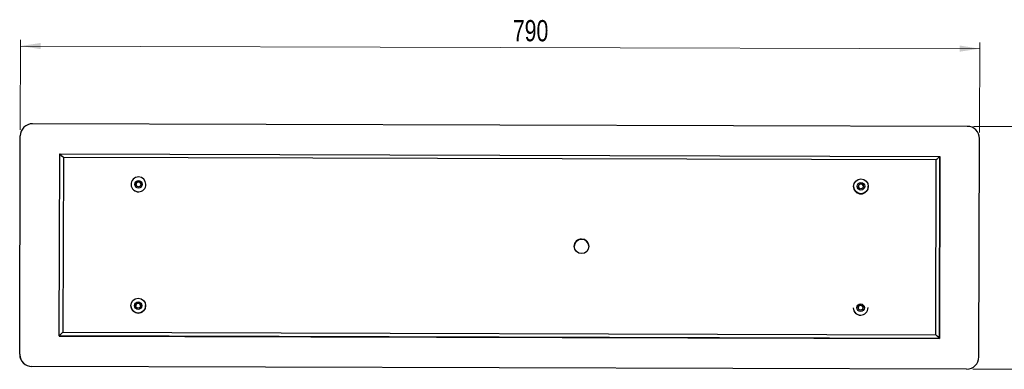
# Model space of a CAD drawing. Header units: millimetres. Extents: x 521 to 1031, y 151 to 624.
# Tile 2 of 3: x 686 to 848, y 566 to 624. Entities that reach past the tile are written whole.
import ezdxf

# ---------------------------------------------------------------- set-up
doc = ezdxf.new("R2010")
doc.units = ezdxf.units.MM
doc.styles.add('SLDTEXTSTYLE0', font='TXT', dxfattribs={"width": 0.75})
doc.dimstyles.new('SLDDIMSTYLE0', dxfattribs={"dimtxt": 3.5, "dimasz": 3.302, "dimexe": 0, "dimexo": 0.0625, "dimgap": 0.875, "dimtad": 1, "dimdec": 0, "dimlfac": 5, "dimrnd": 1e-09, "dimzin": 12, "dimdsep": 46, "dimtxsty": 'SLDTEXTSTYLE0', "dimsah": 1, "dimcen": 0.09, "dimadec": 0, "dimazin": 3, "dimtfac": 1, "dimtdec": 0, "dimtofl": 0, "dimtmove": 0, "dimatfit": 3, "dimfxl": 0, "dimfrac": 2, "dimtolj": 1, "dimtzin": 12, "dimarcsym": 0})

# ---------------------------------------------------------------- blocks, each defined once
blk = doc.blocks.new('_D_1')
at = {"color": 7, "linetype": 'Continuous', "lineweight": 0}
for p, q in [((843.14, 606.24), (857.82, 606.2)), ((856.82, 606.2), (856.71, 566.2)), ((843.03, 566.24), (857.71, 566.2))]:
    blk.add_line(p, q, dxfattribs=at)
at = {"color": 7, "linetype": 'Continuous', "lineweight": 18}
for points in [[(856.82, 606.2), (856.3, 602.9), (857.32, 602.9)], [(856.71, 566.2), (857.23, 569.5), (856.21, 569.51)]]:
    blk.add_solid(points, dxfattribs=at)
at = {"color": 7, "linetype": 'Continuous', "lineweight": 18, "insert": (852.24, 581.53), "char_height": 3.5, "attachment_point": 1, "rotation": 89.8412, "style": 'SLDTEXTSTYLE0'}
blk.add_mtext('200', dxfattribs=at)
blk = doc.blocks.new('_D_2')
at = {"color": 7, "linetype": 'Continuous', "lineweight": 0}
for p, q in [((686.14, 605.67), (686.18, 620.48)), ((844.14, 605.24), (844.18, 620.04)), ((844.18, 619.04), (686.18, 619.48))]:
    blk.add_line(p, q, dxfattribs=at)
at = {"color": 7, "linetype": 'Continuous', "lineweight": 18}
for points in [[(686.18, 619.48), (689.48, 618.97), (689.48, 619.98)], [(844.18, 619.04), (840.88, 619.56), (840.88, 618.55)]]:
    blk.add_solid(points, dxfattribs=at)
at = {"color": 7, "linetype": 'Continuous', "lineweight": 18, "insert": (767.27, 623.77), "char_height": 3.5, "attachment_point": 1, "rotation": 359.841, "style": 'SLDTEXTSTYLE0'}
blk.add_mtext('790', dxfattribs=at)

msp = doc.modelspace()

# ---------------------------------------------------------------- linework, layer by layer
at = {"color": 7, "linetype": 'Continuous', "lineweight": 25}
for p, q in [((842.14, 606.24), (688.14, 606.67)), ((686.04, 568.68), (686.14, 604.67)), ((844.04, 568.24), (844.14, 604.24)), ((844.04, 568.24), (844.14, 604.23)), ((844.14, 604.29), (844.14, 604.29)), ((844.14, 604.23), (844.14, 604.29)), ((844.14, 604.24), (844.14, 604.23)), ((692.55, 571.71), (692.63, 601.7)), ((692.63, 601.7), (837.63, 601.3)), ((693.23, 601.11), (693.15, 572.31)), ((837.03, 600.71), (693.23, 601.11)), ((836.95, 571.91), (837.03, 600.71)), ((837.63, 601.3), (837.55, 571.3)), ((837.55, 571.26), (837.63, 601.25)), ((837.63, 601.3), (837.63, 601.25)), ((704.4, 596.65), (704.4, 596.64)), ((706.83, 596.71), (706.83, 596.71)), ((823.4, 596.32), (823.4, 596.31)), ((825.83, 596.38), (825.83, 596.38)), ((704.34, 576.65), (704.34, 576.65)), ((706.78, 576.71), (706.78, 576.71)), ((823.34, 576.32), (823.34, 576.32)), ((825.78, 576.38), (825.78, 576.38)), ((837.55, 571.3), (692.55, 571.71)), ((692.55, 571.71), (692.55, 571.66)), ((692.55, 571.66), (837.55, 571.26)), ((693.15, 572.31), (836.95, 571.91)), ((837.55, 571.3), (837.55, 571.26)), ((686.04, 568.62), (686.04, 568.62)), ((844.04, 568.24), (844.04, 568.24)), ((842.03, 566.24), (688.03, 566.67)), ((688.03, 566.67), (688.03, 566.67)), ((842.03, 566.24), (688.03, 566.67)), ((842.03, 566.24), (842.03, 566.24))]:
    msp.add_line(p, q, dxfattribs=at)
for centre, radius in [((705.61, 596.68), 0.62), ((705.61, 596.68), 0.4), ((824.61, 596.35), 1.22), ((824.61, 596.36), 0.62), ((824.61, 596.36), 0.4), ((778.59, 586.47), 1.2), ((705.56, 576.68), 1.22), ((705.56, 576.69), 0.62), ((705.56, 576.69), 0.4), ((824.56, 576.36), 0.62), ((824.56, 576.36), 0.4)]:
    msp.add_circle(centre, radius, dxfattribs=at)
for centre, radius, start, end in [((688.14, 604.67), 2, 89.8389, 179.8385), ((842.14, 604.24), 2, 359.8433, 89.8437), ((705.61, 596.68), 1.22, 89.839, 181.4488), ((705.61, 596.68), 0.4, 1.4547, 181.4483), ((705.61, 596.68), 1.22, 1.4532, 89.8442), ((705.61, 596.67), 1.22, 181.4549, 1.4481), ((824.61, 596.34), 1.22, 181.4549, 1.4481), ((824.61, 596.34), 1.22, 181.454, 269.8434), ((824.61, 596.35), 0.4, 1.4548, 181.4482), ((824.61, 596.34), 1.22, 269.8383, 1.4496), ((778.59, 586.47), 1.2, 89.8382, 181.4497), ((778.59, 586.47), 1.2, 1.4539, 89.8435), ((705.56, 576.68), 1.22, 181.454, 269.8434), ((705.56, 576.68), 0.4, 89.8385, 181.4494), ((705.56, 576.68), 0.4, 1.4538, 89.8436), ((705.56, 576.68), 1.22, 269.8383, 1.4496), ((824.56, 576.35), 1.22, 181.4549, 1.4481), ((824.56, 576.35), 1.22, 181.4532, 269.8442), ((824.56, 576.35), 1.22, 181.4532, 269.8442), ((824.56, 576.35), 0.4, 89.838, 181.4498), ((824.56, 576.35), 0.4, 1.4538, 89.8436), ((824.56, 576.35), 1.22, 269.839, 1.4488), ((824.56, 576.35), 1.22, 269.839, 1.4488), ((688.04, 568.67), 2, 179.8433, 269.8437), ((688.04, 568.67), 2, 181.4538, 269.8436), ((842.04, 568.24), 2, 269.8389, 359.8385), ((842.04, 568.24), 2, 269.8389, 359.8385)]:
    msp.add_arc(centre, radius, start, end, dxfattribs=at)
at = {"color": 8, "linetype": 'Continuous', "lineweight": 25}
msp.add_arc((705.61, 596.68), 1.22, 181.4549, 1.4481, dxfattribs=at)
at = {"color": 7, "linetype": 'Continuous', "lineweight": 25}
for centre, major_axis, ratio, start_param, end_param in [((693.23, 601.1), (-0.598, 0.602), 0.006257, 4.719008, 6.289804), ((837.03, 600.7), (0.602, 0.598), 0.006619, 6.276928, 7.847725), ((693.15, 572.3), (0.602, 0.598), 0.006619, 1.564539, 3.135336), ((836.95, 571.9), (-0.598, 0.602), 0.006257, 3.148212, 4.719008)]:
    msp.add_ellipse(centre, major_axis=major_axis, ratio=ratio, start_param=start_param, end_param=end_param, dxfattribs=at)

# ---------------------------------------------------------------- dimensions: what is measured, and where the dimension line sits
at = {"color": 7, "linetype": 'Continuous', "lineweight": 18}
for base, p1, p2, angle, picture, middle in [((686.18, 619.48), (844.14, 604.24), (686.14, 604.67), 359.841, '_D_2', (771.13, 619.25)), ((856.71, 566.2), (842.14, 606.24), (842.03, 566.24), 89.8412, '_D_1', (856.76, 585.4))]:
    dim = msp.add_linear_dim(base=base, p1=p1, p2=p2, angle=angle, dimstyle='SLDDIMSTYLE0', dxfattribs=at)
    dim.commit()
    dim.dimension.update_dxf_attribs({"geometry": picture, "text_midpoint": middle, "dimtype": 160})

doc.saveas('drawing.dxf')
